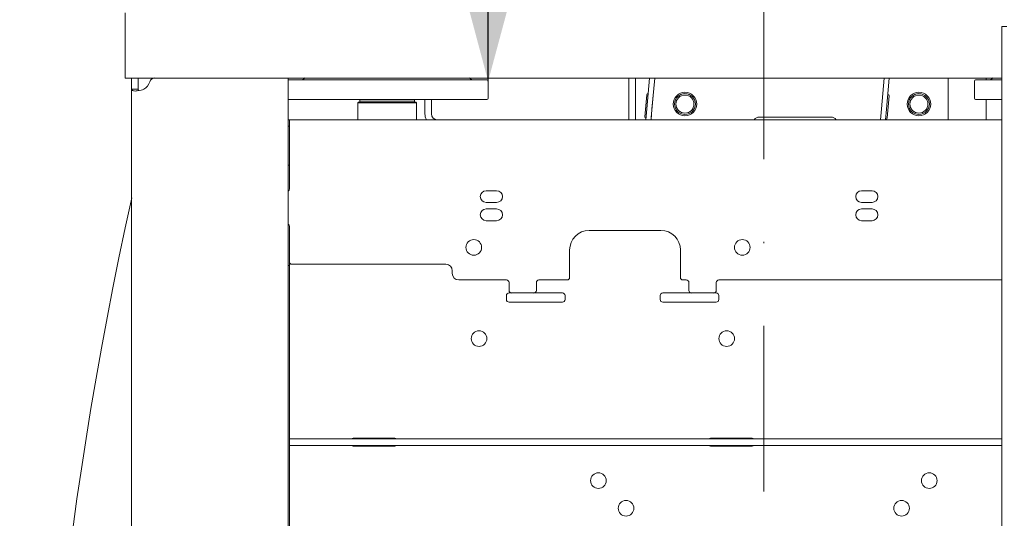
# Model space of a CAD drawing. Header units: centimetres. Extents: x -1436 to 1974, y -887 to 4352.
# Tile 27 of 105: x 81 to 157, y 2671 to 2709. Entities that reach past the tile are written whole.
import ezdxf

# ---------------------------------------------------------------- set-up
doc = ezdxf.new("R2010")
doc.units = ezdxf.units.CM
doc.header["$MEASUREMENT"] = 0
doc.linetypes.add('DASHDOT', pattern=[25.4, 12.7, -6.35, 0, -6.35])
doc.layers.add('00 - nowa technologia myjni_Nr_pióra__246', color=7, linetype='Continuous', lineweight=20, true_color=0x1db3b3)
doc.layers.add('199-Z Wymiary i opisy_Nr_pióra__11', color=7, linetype='Continuous', lineweight=0)
doc.layers.add('299-A Wymiary Opisy_Nr_pióra__11', color=7, linetype='Continuous', lineweight=0)
doc.layers.add('299-A Wymiary Opisy', color=7, linetype='Continuous')
doc.styles.add('STYL_AUTOMATYCZNY_1', font='arial.ttf')
doc.dimstyles.new('STYL_AUTOMATYCZNY__1', dxfattribs={"dimtxt": 13, "dimasz": 7.6, "dimexe": 0.18, "dimexo": 0.0625, "dimgap": 0, "dimtad": 1, "dimdec": 0, "dimzin": 0, "dimdsep": 46, "dimtxsty": 'STYL_AUTOMATYCZNY_1', "dimblk": 'ARROWHEAD_2', "dimblk1": 'ARROWHEAD_2', "dimblk2": 'ARROWHEAD_2', "dimcen": 0.09, "dimclrd": 7, "dimclre": 7, "dimclrt": 7, "dimadec": 0, "dimazin": 0, "dimtfac": 1, "dimtdec": 4, "dimtmove": 0, "dimatfit": 3, "dimfxl": 0, "dimtolj": 1, "dimtzin": 0, "dimarcsym": 0})
doc.dimstyles.new('STYL_AUTOMATYCZNY__3', dxfattribs={"dimtxt": 0.18, "dimasz": 14.592, "dimexe": 0.18, "dimexo": 0.0625, "dimgap": 0, "dimtad": 0, "dimtih": 1, "dimtoh": 1, "dimdec": 4, "dimzin": 0, "dimdsep": 46, "dimcen": 0.09, "dimadec": 0, "dimazin": 0, "dimtfac": 1, "dimtdec": 4, "dimtmove": 0, "dimatfit": 3, "dimldrblk": 'ARROWHEAD_5', "dimfxl": 0, "dimtolj": 1, "dimtzin": 0, "dimarcsym": 0})

# ---------------------------------------------------------------- blocks, each defined once
blk = doc.blocks.new('*D80')
at = {"layer": '299-A Wymiary Opisy_Nr_pióra__11', "color": 7, "linetype": 'Continuous', "lineweight": 0}
for p, q in [((62.397, 2870.081), (62.379, 2855.081)), ((621.207, 2869.379), (621.188, 2854.379)), ((65.281, 2867.577), (59.495, 2857.584)), ((618.304, 2856.882), (624.09, 2866.875)), ((62.388, 2862.581), (57.498, 2862.587)), ((621.197, 2861.879), (62.388, 2862.581)), ((626.087, 2861.873), (621.197, 2861.879))]:
    blk.add_line(p, q, dxfattribs=at)
at = {"layer": '299-A Wymiary Opisy_Nr_pióra__11', "color": 7, "lineweight": 0, "insert": (326.923, 2864.848), "char_height": 13, "attachment_point": 7, "rotation": 359.92802, "style": 'STYL_AUTOMATYCZNY_1'}
blk.add_mtext('\\A1;{\\pql;\\fArial|b0|i0|c238|p0;\\W1.000000;559}', dxfattribs=at)
blk = doc.blocks.new('ARROWHEAD_2')
at = {"color": 0, "linetype": 'Continuous', "lineweight": 0}
for p, q in [((-0.3781, -0.655), (0.3781, 0.655)), ((0, 0), (-1, 0))]:
    blk.add_line(p, q, dxfattribs=at)
blk = doc.blocks.new('ARROWHEAD_5')
at = {"linetype": 'Continuous', "lineweight": 0}
blk.add_hatch(color=0, dxfattribs=at).paths.add_polyline_path([(-1, 0.2679), (0, 0), (-1, -0.2679)])
at = {"color": 0, "linetype": 'Continuous', "lineweight": 0}
blk.add_line((0, 0), (-1, 0), dxfattribs=at)

msp = doc.modelspace()

# ---------------------------------------------------------------- linework, layer by layer
at = {"layer": '00 - nowa technologia myjni_Nr_pióra__246', "color": 132, "linetype": 'DASHDOT', "lineweight": 20, "true_color": 0x1db3b3}
msp.add_line((138.519, 2711.051), (138.519, 2585.601), dxfattribs=at)
at = {"layer": '00 - nowa technologia myjni_Nr_pióra__246', "color": 132, "linetype": 'Continuous', "lineweight": 20, "true_color": 0x1db3b3}
for p, q in [((89.518, 2709.575), (89.518, 2705.576)), ((156.769, 2706.026), (156.769, 2708.526)), ((157.169, 2708.526), (156.769, 2708.526)), ((156.769, 2706.026), (156.769, 2613.826)), ((89.518, 2705.576), (89.518, 2704.575)), ((89.518, 2704.575), (156.769, 2704.575)), ((90.018, 2704.575), (90.018, 2704.29)), ((90.519, 2704.575), (90.018, 2704.575)), ((90.904, 2704.575), (90.519, 2704.575)), ((90.519, 2704.575), (90.519, 2704.29)), ((102.018, 2704.575), (91.79, 2704.575)), ((102.018, 2704.575), (102.018, 2615.276)), ((102.018, 2704.426), (105.951, 2704.426)), ((105.951, 2704.426), (117.269, 2704.426)), ((128.168, 2704.576), (128.168, 2701.376)), ((128.669, 2701.376), (128.669, 2704.576)), ((129.742, 2704.575), (129.536, 2702.217)), ((130.144, 2704.575), (129.934, 2702.182)), ((147.742, 2704.575), (147.536, 2702.217)), ((148.144, 2704.575), (147.934, 2702.182)), ((152.668, 2704.576), (152.668, 2701.376)), ((154.769, 2704.426), (156.769, 2704.426)), ((155.569, 2704.426), (155.569, 2704.576)), ((90.018, 2703.715), (90.018, 2704.29)), ((90.018, 2616.136), (90.018, 2703.715)), ((90.519, 2703.715), (90.018, 2703.715)), ((90.519, 2703.715), (90.519, 2704.29)), ((117.368, 2703.026), (117.368, 2704.326)), ((154.669, 2703.026), (154.669, 2704.326)), ((102.018, 2702.926), (105.951, 2702.926)), ((105.951, 2702.926), (117.269, 2702.926)), ((107.538, 2702.926), (107.518, 2702.906)), ((110.625, 2702.906), (107.518, 2702.906)), ((107.518, 2702.906), (107.518, 2702.746)), ((110.616, 2702.926), (107.538, 2702.926)), ((111.698, 2702.926), (110.616, 2702.926)), ((111.718, 2702.906), (110.625, 2702.906)), ((111.698, 2702.926), (111.718, 2702.906)), ((111.718, 2702.906), (111.718, 2702.746)), ((112.518, 2702.926), (112.518, 2701.815)), ((113.019, 2701.815), (113.019, 2702.926)), ((129.382, 2701.595), (129.53, 2703.289)), ((130.028, 2703.245), (129.88, 2701.551)), ((148.127, 2703.201), (147.978, 2701.508)), ((148.033, 2703.31), (148.036, 2703.31)), ((154.769, 2702.926), (156.769, 2702.926)), ((155.569, 2701.376), (155.569, 2702.926)), ((107.419, 2702.725), (107.368, 2702.675)), ((107.368, 2702.675), (109.619, 2702.675)), ((107.368, 2701.376), (107.368, 2702.675)), ((107.419, 2702.725), (109.619, 2702.725)), ((110.625, 2702.746), (107.518, 2702.746)), ((107.538, 2702.725), (107.518, 2702.746)), ((109.619, 2702.725), (111.819, 2702.725)), ((109.619, 2702.675), (111.868, 2702.675)), ((111.718, 2702.746), (110.625, 2702.746)), ((111.698, 2702.725), (111.718, 2702.746)), ((111.819, 2702.725), (111.868, 2702.675)), ((111.868, 2701.376), (111.868, 2702.675)), ((129.536, 2702.217), (129.462, 2701.376)), ((129.934, 2702.182), (129.864, 2701.376)), ((147.536, 2702.217), (147.462, 2701.376)), ((147.934, 2702.182), (147.864, 2701.376)), ((102.018, 2701.376), (102.119, 2701.376)), ((102.119, 2701.376), (102.119, 2700.435)), ((102.119, 2701.376), (156.769, 2701.376)), ((138.168, 2701.576), (143.669, 2701.576)), ((147.87, 2701.417), (147.867, 2701.417)), ((102.119, 2700.876), (102.018, 2700.876)), ((102.119, 2696.076), (102.119, 2700.435)), ((102.119, 2697.876), (102.018, 2697.876)), ((117.218, 2695.926), (118.019, 2695.926)), ((146.019, 2695.926), (146.819, 2695.926)), ((117.218, 2695.026), (118.019, 2695.026)), ((146.019, 2695.026), (146.819, 2695.026)), ((117.218, 2694.525), (118.019, 2694.525)), ((146.019, 2694.525), (146.819, 2694.525)), ((102.119, 2690.476), (102.119, 2693.176)), ((117.218, 2693.626), (118.019, 2693.626)), ((146.019, 2693.626), (146.819, 2693.626)), ((130.618, 2692.876), (125.119, 2692.876)), ((123.618, 2689.276), (123.618, 2691.376)), ((132.119, 2689.276), (132.119, 2691.376)), ((102.119, 2690.175), (102.018, 2690.175)), ((102.119, 2690.475), (102.119, 2690.376)), ((102.119, 2690.175), (102.119, 2690.376)), ((102.119, 2690.175), (102.119, 2688.176)), ((114.119, 2690.276), (102.318, 2690.276)), ((114.619, 2689.575), (114.619, 2689.776)), ((118.768, 2689.076), (115.119, 2689.076)), ((118.969, 2688.876), (118.969, 2688.275)), ((121.068, 2688.876), (121.068, 2688.275)), ((123.419, 2689.076), (121.268, 2689.076)), ((132.569, 2689.076), (132.318, 2689.076)), ((132.769, 2688.876), (132.769, 2688.275)), ((134.868, 2688.876), (134.868, 2688.275)), ((156.769, 2689.076), (135.069, 2689.076)), ((102.119, 2688.176), (102.119, 2677.315)), ((118.768, 2687.876), (118.768, 2687.576)), ((119.168, 2688.076), (118.969, 2688.076)), ((120.869, 2688.076), (119.169, 2688.076)), ((123.069, 2688.076), (120.869, 2688.076)), ((123.268, 2687.876), (123.268, 2687.576)), ((130.569, 2687.876), (130.569, 2687.576)), ((132.968, 2688.076), (130.768, 2688.076)), ((134.669, 2688.076), (132.968, 2688.076)), ((134.868, 2688.076), (134.668, 2688.076)), ((135.069, 2687.576), (135.069, 2687.876)), ((118.969, 2687.376), (123.069, 2687.376)), ((130.768, 2687.376), (134.868, 2687.376)), ((102.119, 2675.102), (102.119, 2677.315)), ((102.119, 2676.876), (102.318, 2676.876)), ((102.119, 2676.876), (102.119, 2676.376)), ((102.318, 2676.876), (103.737, 2676.876)), ((103.737, 2676.876), (105.447, 2676.876)), ((105.447, 2676.876), (112.295, 2676.876)), ((107.018, 2676.926), (110.219, 2676.926)), ((112.295, 2676.876), (119.135, 2676.876)), ((119.135, 2676.876), (152.902, 2676.876)), ((134.418, 2676.926), (137.619, 2676.926)), ((152.902, 2676.876), (156.769, 2676.876)), ((102.119, 2676.376), (102.318, 2676.376)), ((102.318, 2676.376), (103.737, 2676.376)), ((103.737, 2676.376), (105.447, 2676.376)), ((105.447, 2676.376), (112.295, 2676.376)), ((110.219, 2676.326), (107.018, 2676.326)), ((112.295, 2676.376), (119.135, 2676.376)), ((119.135, 2676.376), (152.902, 2676.376)), ((137.619, 2676.326), (134.418, 2676.326)), ((152.902, 2676.376), (156.769, 2676.376)), ((102.119, 2675.102), (102.119, 2657.472))]:
    msp.add_line(p, q, dxfattribs=at)
for points in [[(90.018, 2703.715), (90.021, 2703.692), (90.027, 2703.67), (90.037, 2703.651), (90.052, 2703.634), (90.071, 2703.619), (90.095, 2703.607), (90.154, 2703.588), (90.219, 2703.579), (90.294, 2703.576)], [(90.294, 2703.576), (90.361, 2703.578), (90.433, 2703.584), (90.585, 2703.606), (90.744, 2703.643), (90.852, 2703.676), (90.959, 2703.715)], [(90.519, 2703.715), (90.523, 2703.668), (90.537, 2703.629), (90.56, 2703.602)]]:
    msp.add_lwpolyline(points, dxfattribs=at)
for centre, radius in [((132.469, 2702.576), 0.9), ((132.469, 2702.576), 0.8), ((132.469, 2702.576), 0.692), ((150.419, 2702.576), 0.9), ((150.419, 2702.576), 0.8), ((150.419, 2702.576), 0.692), ((116.268, 2691.576), 0.6), ((136.868, 2691.576), 0.6), ((116.669, 2684.575), 0.6), ((135.668, 2684.575), 0.6), ((125.826, 2673.675), 0.6), ((151.211, 2673.675), 0.6), ((127.947, 2671.554), 0.6), ((149.09, 2671.554), 0.6)]:
    msp.add_circle(centre, radius, dxfattribs=at)
for centre, radius, start, end in [((91.79, 2704.176), 0.4, 90, 163.39845), ((102.941, 2704.926), 0.5, 270.0008, 315.57387), ((116.296, 2704.926), 0.5, 224.42618, 269.81403), ((117.269, 2704.326), 0.1, 0, 90), ((154.769, 2704.326), 0.1, 90, 180), ((155.741, 2704.926), 0.5, 270.0008, 315.57387), ((90.448, 2704.575), 1, 300.69773, 343.39845), ((117.269, 2703.026), 0.1, 270, 0), ((129.63, 2703.28), 0.1, 85.70071, 175), ((129.929, 2703.253), 0.1, 355, 3.96727), ((132.469, 2702.576), 0.9, 0, 90), ((148.027, 2703.21), 0.1, 355, 85), ((150.419, 2702.576), 0.9, 0, 90), ((154.769, 2703.026), 0.1, 180, 270), ((113.459, 2701.815), 0.94, 180, 207.90924), ((113.459, 2701.815), 0.44, 180, 269.57749), ((129.482, 2701.586), 0.1, 175, 264.2996), ((129.781, 2701.56), 0.1, 346.03208, 355), ((138.168, 2701.076), 0.5, 90, 143.12316), ((143.669, 2701.076), 0.5, 36.86744, 90), ((147.879, 2701.516), 0.1, 265.00001, 355), ((101.918, 2696.076), 0.2, 299.99778, 0), ((395.611, 2627.876), 312.957, 167.54539, 194.98581), ((117.218, 2695.476), 0.45, 90, 270), ((118.019, 2695.476), 0.45, 270, 90), ((146.019, 2695.476), 0.45, 90, 270), ((146.819, 2695.476), 0.45, 270, 90), ((117.218, 2694.076), 0.45, 90, 270), ((118.019, 2694.076), 0.45, 270, 90), ((146.019, 2694.076), 0.45, 90, 270), ((146.819, 2694.076), 0.45, 270, 90), ((101.918, 2693.176), 0.2, 0, 60.00223), ((125.119, 2691.376), 1.5, 90, 180), ((130.618, 2691.376), 1.5, 0, 90), ((102.318, 2690.476), 0.2, 180, 270), ((114.119, 2689.776), 0.5, 0, 90), ((115.119, 2689.575), 0.5, 180, 270), ((123.419, 2689.276), 0.2, 270, 0), ((132.318, 2689.276), 0.2, 180, 270), ((118.768, 2688.876), 0.2, 0, 90), ((121.268, 2688.876), 0.2, 90, 180), ((132.569, 2688.876), 0.2, 0, 90), ((135.069, 2688.876), 0.2, 90, 180), ((118.969, 2687.876), 0.2, 90, 180), ((119.169, 2688.275), 0.2, 180, 270), ((120.869, 2688.275), 0.2, 270, 0), ((123.069, 2687.876), 0.2, 0, 90), ((130.768, 2687.876), 0.2, 90, 180), ((132.968, 2688.275), 0.2, 180, 270), ((134.669, 2688.275), 0.2, 270, 0), ((134.868, 2687.876), 0.2, 0, 90), ((118.969, 2687.576), 0.2, 180, 270), ((123.069, 2687.576), 0.2, 270, 0), ((130.768, 2687.576), 0.2, 180, 270), ((134.868, 2687.576), 0.2, 270, 0), ((107.018, 2676.726), 0.2, 90, 131.40802), ((110.219, 2676.726), 0.2, 48.59339, 90), ((134.418, 2676.726), 0.2, 90, 131.40719), ((137.619, 2676.726), 0.2, 48.59281, 90), ((107.018, 2676.526), 0.2, 228.58698, 270), ((110.219, 2676.526), 0.2, 270, 311.41263), ((134.418, 2676.526), 0.2, 228.58795, 270), ((137.619, 2676.526), 0.2, 270, 311.41205)]:
    msp.add_arc(centre, radius, start, end, dxfattribs=at)

# ---------------------------------------------------------------- dimensions: what is measured, and where the dimension line sits
at = {"layer": '299-A Wymiary Opisy', "color": 7, "linetype": 'Continuous', "lineweight": 0}
dim = msp.add_linear_dim(base=(62.388, 2862.581), p1=(621.379, 3006.651), p2=(60.718, 1533.251), angle=179.92802, dimstyle='STYL_AUTOMATYCZNY__1', dxfattribs=at)
dim.commit()
dim.dimension.update_dxf_attribs({"geometry": '*D80', "text_midpoint": (341.771, 2871.33), "dimtype": 160, "text_rotation": 359.92802})

# ---------------------------------------------------------------- leaders
at = {"layer": '199-Z Wymiary i opisy_Nr_pióra__11', "color": 7, "linetype": 'Continuous', "lineweight": 0, "annotation_type": 0, "has_hookline": 1, "hookline_direction": 1, "text_width": 150.254}
msp.add_leader([(117.368, 2704.326), (117.512, 2823.021), (-67.927, 2818.781)], dimstyle='STYL_AUTOMATYCZNY__3', dxfattribs=at)

doc.saveas('drawing.dxf')
